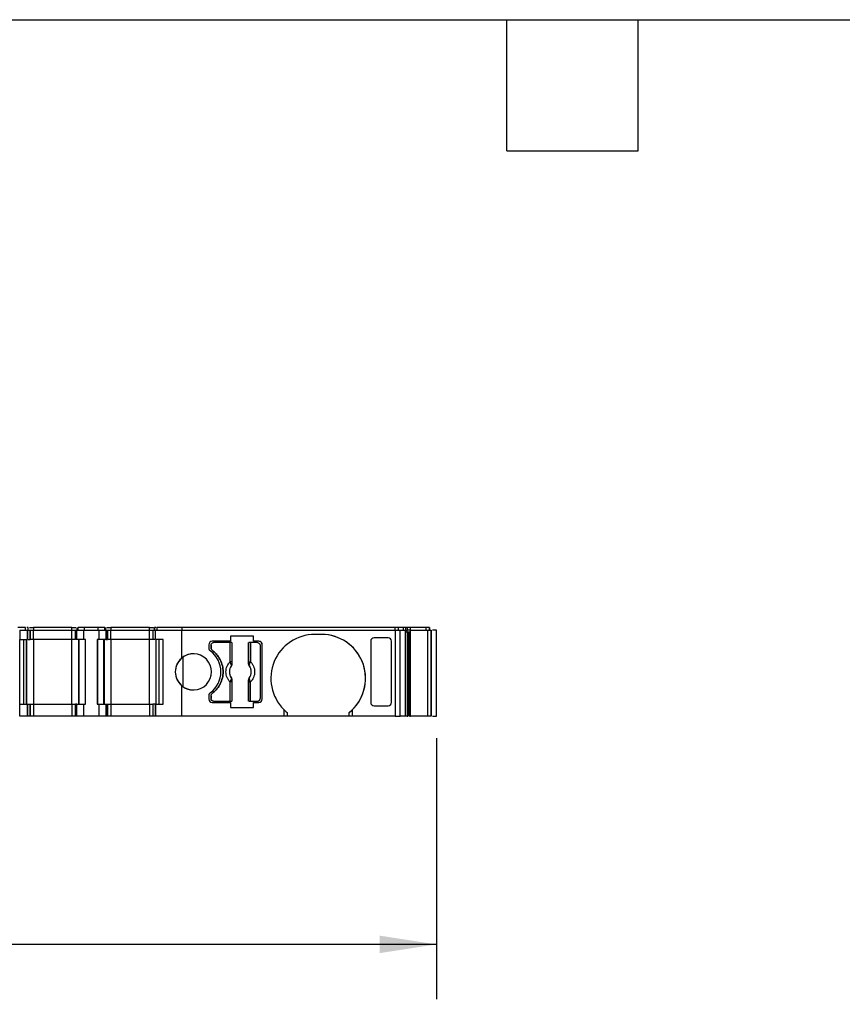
# Model space of a CAD drawing. Header units: millimetres. Extents: x 6 to 273, y 6 to 210.
# Tile 4 of 9: x 108 to 155, y 152 to 210. Entities that reach past the tile are written whole.
import ezdxf

# ---------------------------------------------------------------- set-up
doc = ezdxf.new("R2010")
doc.units = ezdxf.units.MM
doc.linetypes.add('SLD-Solid', pattern=[0])
doc.layers.add('DIMENSIONS', color=140, linetype='SLD-Solid', lineweight=25)
doc.layers.add('TEXT', color=140, linetype='SLD-Solid', lineweight=25)
doc.styles.add('SLDTEXTSTYLE0', font='TXT', dxfattribs={"width": 0.7})
doc.dimstyles.new('SLDDIMSTYLE0', dxfattribs={"dimtxt": 2.158008, "dimasz": 3.302, "dimexe": 0, "dimexo": 0.0625, "dimgap": 0.539502, "dimtad": 0, "dimtih": 1, "dimtoh": 1, "dimrnd": 1e-09, "dimzin": 12, "dimdsep": 46, "dimtxsty": 'SLDTEXTSTYLE0', "dimsah": 1, "dimcen": 0.09, "dimadec": 0, "dimazin": 3, "dimtfac": 1, "dimtofl": 0, "dimtmove": 0, "dimatfit": 3, "dimfxl": 0, "dimfrac": 2, "dimtolj": 1, "dimtzin": 12, "dimarcsym": 0})

# ---------------------------------------------------------------- blocks, each defined once
blk = doc.blocks.new('_D_4')
at = {"layer": 'DIMENSIONS'}
for p, q in [((51.71, 167.837), (51.71, 152.683)), ((131.797, 167.837), (131.797, 152.683)), ((51.71, 155.858), (87.135, 155.858)), ((90.059, 155.858), (89.334, 155.858)), ((89.334, 155.858), (89.334, 152.429)), ((96.472, 155.858), (97.196, 155.858)), ((97.196, 155.858), (97.196, 152.429)), ((131.797, 155.858), (99.396, 155.858)), ((89.334, 152.429), (90.059, 152.429)), ((97.196, 152.429), (96.472, 152.429))]:
    blk.add_line(p, q, dxfattribs=at)
for points in [[(51.71, 155.858), (55.012, 155.35), (55.012, 156.366)], [(131.797, 155.858), (128.495, 156.366), (128.495, 155.35)]]:
    blk.add_solid(points, dxfattribs=at)
at = {"layer": 'DIMENSIONS', "char_height": 2.1167, "attachment_point": 1, "style": 'SLDTEXTSTYLE0'}
for s, insert in [('80.1', (90.059, 159.07)), ('3.15', (90.059, 155.157))]:
    blk.add_mtext(s, dxfattribs=dict(at, insert=insert))

msp = doc.modelspace()

# ---------------------------------------------------------------- linework, layer by layer
for p, q in [((107.932, 174.257), (107.488, 174.257)), ((107.588, 174.107), (107.588, 173.557)), ((107.588, 174.107), (108.032, 174.107)), ((107.932, 174.107), (107.932, 174.257)), ((107.932, 174.107), (107.932, 174.257)), ((108.032, 173.557), (108.032, 174.107)), ((108.032, 174.107), (108.032, 173.557)), ((108.032, 174.107), (108.032, 174.107)), ((108.032, 174.107), (108.188, 174.107)), ((108.088, 174.107), (108.088, 174.257)), ((108.088, 174.107), (108.088, 174.257)), ((108.088, 174.107), (108.088, 174.122)), ((108.188, 173.557), (108.188, 174.107)), ((108.188, 174.107), (108.188, 173.557)), ((108.188, 174.107), (108.188, 174.107)), ((108.188, 173.557), (108.188, 174.107)), ((108.188, 174.107), (108.188, 174.107)), ((108.188, 174.107), (108.388, 174.107)), ((108.388, 174.257), (108.388, 174.107)), ((110.62, 174.257), (108.388, 174.257)), ((108.388, 173.557), (108.388, 174.107)), ((108.388, 174.107), (110.62, 174.107)), ((110.62, 174.107), (110.62, 174.257)), ((110.62, 173.557), (110.62, 174.107)), ((110.62, 174.107), (110.82, 174.107)), ((110.82, 174.107), (110.82, 173.557)), ((110.82, 174.107), (110.908, 174.107)), ((110.82, 173.557), (110.82, 174.107)), ((110.82, 174.107), (110.82, 174.107)), ((110.908, 173.557), (110.908, 174.107)), ((110.908, 174.107), (111.32, 174.107)), ((110.92, 174.107), (110.92, 174.257)), ((110.92, 174.107), (110.92, 174.257)), ((110.979, 174.107), (110.979, 174.257)), ((111.362, 174.257), (110.979, 174.257)), ((111.32, 173.557), (111.32, 174.107)), ((111.32, 174.107), (112.188, 174.107)), ((111.362, 174.107), (111.362, 174.257)), ((112.146, 174.257), (111.362, 174.257)), ((112.146, 174.107), (112.146, 174.257)), ((112.529, 174.257), (112.146, 174.257)), ((112.188, 174.107), (112.188, 173.557)), ((112.188, 174.107), (112.6, 174.107)), ((112.529, 174.107), (112.529, 174.257)), ((112.588, 174.107), (112.588, 174.257)), ((112.588, 174.107), (112.588, 174.257)), ((112.6, 174.107), (112.6, 173.557)), ((112.6, 174.107), (112.688, 174.107)), ((112.688, 173.557), (112.688, 174.107)), ((112.688, 174.107), (112.688, 173.557)), ((112.688, 174.107), (112.688, 174.107)), ((112.688, 174.107), (112.888, 174.107)), ((112.888, 174.257), (112.888, 174.107)), ((115.12, 174.257), (112.888, 174.257)), ((112.888, 173.557), (112.888, 174.107)), ((112.888, 174.107), (115.12, 174.107)), ((115.12, 174.107), (115.12, 174.257)), ((115.12, 173.557), (115.12, 174.107)), ((115.12, 174.107), (115.32, 174.107)), ((115.32, 174.107), (115.32, 173.557)), ((115.32, 174.107), (115.476, 174.107)), ((115.42, 174.107), (115.42, 174.257)), ((115.42, 174.257), (115.42, 174.107)), ((115.476, 173.557), (115.476, 174.107)), ((115.476, 174.107), (116.977, 174.107)), ((115.476, 173.557), (115.476, 174.107)), ((115.476, 174.107), (115.476, 174.107)), ((115.576, 174.107), (115.576, 174.257)), ((117.022, 174.257), (115.576, 174.257)), ((115.576, 174.107), (115.576, 174.257)), ((116.977, 174.107), (116.977, 172.465)), ((116.977, 174.107), (129.396, 174.107)), ((117.022, 174.107), (117.022, 174.257)), ((129.396, 174.257), (117.022, 174.257)), ((125.127, 173.857), (124.727, 173.857)), ((129.396, 174.107), (129.396, 174.257)), ((129.396, 174.107), (129.396, 169.107)), ((129.396, 174.107), (129.686, 174.107)), ((129.589, 174.107), (129.589, 174.257)), ((129.873, 174.257), (129.589, 174.257)), ((129.686, 169.107), (129.686, 174.107)), ((129.686, 174.107), (129.988, 174.107)), ((129.873, 174.107), (129.873, 174.257)), ((129.988, 174.107), (129.988, 169.107)), ((129.988, 174.107), (130.081, 174.107)), ((129.992, 174.257), (129.992, 174.107)), ((130.081, 174.107), (130.081, 174.007)), ((130.226, 174.107), (130.081, 174.107)), ((130.081, 174.007), (130.226, 174.007)), ((130.09, 174.007), (130.09, 169.107)), ((130.107, 174.107), (130.107, 174.257)), ((130.252, 174.257), (130.107, 174.257)), ((130.133, 169.107), (130.133, 174.007)), ((130.204, 169.107), (130.204, 174.007)), ((130.284, 174.107), (130.226, 174.107)), ((130.226, 174.007), (130.226, 169.107)), ((130.294, 174.257), (130.252, 174.257)), ((130.284, 169.107), (130.284, 174.107)), ((130.284, 174.107), (131.28, 174.107)), ((130.294, 174.107), (130.294, 174.257)), ((131.202, 174.257), (130.294, 174.257)), ((131.202, 174.107), (131.202, 174.257)), ((131.391, 174.257), (131.202, 174.257)), ((131.28, 174.107), (131.28, 169.107)), ((131.28, 174.107), (131.487, 174.107)), ((131.391, 174.107), (131.391, 174.257)), ((131.397, 174.107), (131.397, 174.257)), ((131.397, 174.107), (131.397, 174.257)), ((131.397, 174.257), (131.397, 174.107)), ((131.487, 174.107), (131.487, 169.107)), ((131.497, 169.107), (131.497, 174.107)), ((131.497, 174.107), (131.497, 169.107)), ((131.797, 169.107), (131.797, 174.107)), ((107.588, 173.557), (107.588, 173.557)), ((107.588, 169.807), (107.588, 173.557)), ((107.588, 173.557), (108.032, 173.557)), ((107.832, 169.807), (107.832, 173.557)), ((107.832, 169.807), (107.832, 173.557)), ((107.988, 173.557), (107.988, 169.807)), ((107.988, 169.807), (107.988, 173.557)), ((108.032, 173.557), (108.032, 173.557)), ((108.388, 173.557), (108.388, 169.807)), ((110.62, 173.557), (108.388, 173.557)), ((110.62, 169.807), (110.62, 173.557)), ((111.32, 173.557), (110.908, 173.557)), ((111.02, 169.807), (111.02, 173.557)), ((111.02, 173.557), (111.02, 169.807)), ((111.05, 169.807), (111.05, 173.557)), ((111.42, 173.557), (111.32, 173.557)), ((111.403, 169.807), (111.403, 173.557)), ((111.42, 169.807), (111.42, 173.557)), ((112.088, 173.557), (112.088, 169.807)), ((112.188, 173.557), (112.088, 173.557)), ((112.088, 173.557), (112.088, 169.807)), ((112.088, 173.557), (112.088, 173.557)), ((112.105, 173.557), (112.105, 169.807)), ((112.6, 173.557), (112.188, 173.557)), ((112.458, 173.557), (112.458, 169.807)), ((112.488, 173.557), (112.488, 169.807)), ((112.488, 169.807), (112.488, 173.557)), ((112.888, 173.557), (112.888, 169.807)), ((115.12, 173.557), (112.888, 173.557)), ((115.12, 169.807), (115.12, 173.557)), ((115.92, 173.557), (115.476, 173.557)), ((115.476, 173.557), (115.476, 173.557)), ((115.52, 169.807), (115.52, 173.557)), ((115.676, 173.557), (115.676, 169.807)), ((115.676, 173.557), (115.676, 169.807)), ((115.92, 169.807), (115.92, 173.557)), ((118.577, 173.257), (118.577, 173.057)), ((118.702, 173.232), (118.702, 173.082)), ((118.702, 173.082), (118.702, 173.232)), ((119.831, 173.457), (118.777, 173.457)), ((119.811, 173.382), (118.852, 173.382)), ((119.811, 172.269), (119.811, 173.382)), ((121.172, 173.757), (119.831, 173.757)), ((119.831, 173.757), (119.831, 173.457)), ((119.91, 173.382), (119.91, 172.269)), ((119.92, 173.382), (119.92, 172.159)), ((120.885, 172.159), (120.885, 173.382)), ((120.894, 172.269), (120.894, 173.382)), ((120.994, 173.382), (120.994, 172.269)), ((121.402, 173.382), (120.994, 173.382)), ((121.172, 173.457), (121.172, 173.757)), ((121.477, 173.457), (121.172, 173.457)), ((121.552, 173.232), (121.552, 170.132)), ((121.677, 170.107), (121.677, 173.257)), ((121.677, 173.257), (121.677, 173.257)), ((121.677, 170.107), (121.677, 173.257)), ((127.977, 173.457), (127.977, 169.908)), ((128.986, 173.657), (128.177, 173.657)), ((129.186, 169.908), (129.186, 173.457)), ((129.186, 169.908), (129.186, 173.457)), ((117.066, 172.536), (117.066, 170.829)), ((119.91, 172.269), (119.811, 172.269)), ((119.92, 172.159), (119.913, 172.161)), ((120.885, 172.159), (120.892, 172.161)), ((120.894, 172.269), (120.994, 172.269)), ((119.883, 172.045), (119.884, 172.045)), ((120.921, 172.045), (120.922, 172.045)), ((119.811, 169.982), (119.811, 171.096)), ((119.91, 171.096), (119.811, 171.096)), ((119.884, 171.32), (119.883, 171.319)), ((119.91, 171.096), (119.91, 169.982)), ((119.92, 171.206), (119.913, 171.204)), ((119.92, 171.206), (119.92, 169.982)), ((120.885, 169.982), (120.885, 171.206)), ((120.892, 171.204), (120.885, 171.206)), ((120.894, 169.982), (120.894, 171.096)), ((120.894, 171.096), (120.994, 171.096)), ((120.922, 171.319), (120.921, 171.32)), ((120.994, 169.982), (120.994, 171.096)), ((116.977, 170.9), (116.977, 169.107)), ((107.588, 169.107), (107.588, 169.807)), ((107.588, 169.807), (108.032, 169.807)), ((108.032, 169.107), (108.032, 169.807)), ((108.032, 169.807), (108.032, 169.107)), ((108.032, 169.807), (108.032, 169.807)), ((108.032, 169.807), (108.188, 169.807)), ((108.188, 169.107), (108.188, 169.807)), ((108.188, 169.807), (108.188, 169.107)), ((108.188, 169.807), (108.188, 169.807)), ((108.188, 169.807), (108.188, 169.107)), ((108.188, 169.807), (108.388, 169.807)), ((108.188, 169.214), (108.188, 169.807)), ((108.388, 169.807), (108.388, 169.107)), ((108.388, 169.807), (110.62, 169.807)), ((110.62, 169.807), (110.62, 169.107)), ((110.62, 169.807), (110.82, 169.807)), ((110.82, 169.807), (110.82, 169.107)), ((110.908, 169.807), (110.82, 169.807)), ((110.82, 169.107), (110.82, 169.807)), ((110.908, 169.107), (110.908, 169.807)), ((110.908, 169.807), (111.32, 169.807)), ((111.32, 169.107), (111.32, 169.807)), ((111.32, 169.807), (111.42, 169.807)), ((112.088, 169.807), (112.188, 169.807)), ((112.088, 169.807), (112.088, 169.807)), ((112.188, 169.807), (112.188, 169.107)), ((112.188, 169.807), (112.6, 169.807)), ((112.6, 169.807), (112.6, 169.107)), ((112.6, 169.807), (112.688, 169.807)), ((112.688, 169.107), (112.688, 169.807)), ((112.688, 169.807), (112.688, 169.107)), ((112.688, 169.807), (112.688, 169.807)), ((112.688, 169.807), (112.888, 169.807)), ((112.888, 169.807), (112.888, 169.107)), ((112.888, 169.807), (115.12, 169.807)), ((115.12, 169.807), (115.12, 169.107)), ((115.12, 169.807), (115.32, 169.807)), ((115.32, 169.807), (115.32, 169.107)), ((115.476, 169.807), (115.32, 169.807)), ((115.32, 169.807), (115.32, 169.107)), ((115.476, 169.807), (115.476, 169.107)), ((115.476, 169.807), (115.92, 169.807)), ((115.476, 169.107), (115.476, 169.807)), ((115.476, 169.807), (115.476, 169.807)), ((118.577, 170.308), (118.577, 170.107)), ((118.702, 170.282), (118.702, 170.132)), ((118.702, 170.132), (118.702, 170.282)), ((118.777, 169.907), (119.831, 169.907)), ((118.852, 169.982), (119.811, 169.982)), ((119.831, 169.907), (119.831, 169.607)), ((120.994, 169.982), (121.402, 169.982)), ((121.172, 169.607), (121.172, 169.907)), ((121.172, 169.907), (121.477, 169.907)), ((121.677, 170.107), (121.677, 170.107)), ((119.831, 169.607), (121.172, 169.607)), ((122.927, 169.501), (122.927, 169.107)), ((123.127, 169.322), (123.127, 169.107)), ((126.727, 169.107), (126.727, 169.322)), ((126.927, 169.107), (126.927, 169.501)), ((128.177, 169.707), (128.986, 169.707)), ((108.032, 169.107), (107.588, 169.107)), ((108.032, 169.107), (108.032, 169.107)), ((108.188, 169.107), (108.032, 169.107)), ((108.188, 169.107), (108.188, 169.107)), ((108.188, 169.107), (108.188, 169.107)), ((108.388, 169.107), (108.188, 169.107)), ((110.62, 169.107), (108.388, 169.107)), ((110.82, 169.107), (110.62, 169.107)), ((110.908, 169.107), (110.82, 169.107)), ((110.82, 169.107), (110.82, 169.107)), ((111.32, 169.107), (110.908, 169.107)), ((112.188, 169.107), (111.32, 169.107)), ((112.6, 169.107), (112.188, 169.107)), ((112.688, 169.107), (112.6, 169.107)), ((112.688, 169.107), (112.688, 169.107)), ((112.888, 169.107), (112.688, 169.107)), ((115.12, 169.107), (112.888, 169.107)), ((115.32, 169.107), (115.12, 169.107)), ((115.476, 169.107), (115.32, 169.107)), ((116.977, 169.107), (115.476, 169.107)), ((115.476, 169.107), (115.476, 169.107)), ((122.927, 169.107), (116.977, 169.107)), ((123.127, 169.107), (122.927, 169.107)), ((126.727, 169.107), (123.127, 169.107)), ((126.927, 169.107), (126.727, 169.107)), ((129.396, 169.107), (126.927, 169.107)), ((129.396, 169.107), (129.686, 169.107)), ((129.988, 169.107), (129.686, 169.107)), ((130.226, 169.107), (130.284, 169.107)), ((131.28, 169.107), (130.284, 169.107)), ((131.487, 169.107), (131.28, 169.107))]:
    msp.add_line(p, q)
for centre, radius, start, end in [((124.727, 171.307), 2.55, 90, 225.0991), ((125.127, 171.307), 2.55, 314.9009, 90), ((125.127, 171.307), 2.55, 308.8623, 90), ((118.777, 173.257), 0.2, 90, 180), ((121.477, 173.257), 0.2, 0, 90), ((117.677, 171.682), 1.05, 228.1899, 131.8101), ((117.677, 171.682), 1.05, 90, 125.5977), ((118.777, 173.057), 0.2, 180, 233.9681), ((117.777, 171.682), 1.5, 306.0319, 53.9681), ((117.677, 171.682), 1.05, 125.5977, 234.4023), ((117.677, 171.682), 1.05, 131.8101, 228.1899), ((119.849, 172.176), 0.066, 289.9615, 346.8945), ((120.956, 172.176), 0.066, 193.1055, 250.0385), ((120.402, 171.682), 0.634, 145.0833, 214.9167), ((120.402, 171.682), 0.634, 325.0833, 34.9167), ((119.849, 171.189), 0.066, 13.1055, 70.0385), ((120.956, 171.189), 0.066, 109.9615, 166.8945), ((117.677, 171.682), 1.05, 234.4023, 270), ((118.777, 170.308), 0.2, 126.0319, 180), ((118.777, 170.107), 0.2, 180, 270), ((121.477, 170.107), 0.2, 270, 0), ((121.477, 170.107), 0.2, 270, 0), ((124.727, 171.307), 2.55, 225.0991, 231.1377), ((125.127, 171.307), 2.55, 308.8623, 314.9009)]:
    msp.add_arc(centre, radius, start, end)
at = {"extrusion": (9.07186e-08, -5.92817e-15, 1)}
msp.add_ellipse((128.177, 173.457), major_axis=(0, -0.201), ratio=0.996195, start_param=3.141593, end_param=4.712389, dxfattribs=at)
at = {"extrusion": (9.07186e-08, 2.91983e-15, 1)}
msp.add_ellipse((128.986, 173.457), major_axis=(0, -0.201), ratio=0.996195, start_param=1.570797, end_param=3.141593, dxfattribs=at)
at = {"extrusion": (9.07186e-08, 5.92817e-15, 1)}
msp.add_ellipse((128.177, 169.908), major_axis=(0, 0.201), ratio=0.996195, start_param=1.570796, end_param=3.141592, dxfattribs=at)
at = {"extrusion": (9.07186e-08, -2.91983e-15, 1)}
msp.add_ellipse((128.986, 169.908), major_axis=(0, 0.201), ratio=0.996195, start_param=3.141592, end_param=4.712389, dxfattribs=at)
for points, knots in [([(108.088, 174.257), (108.085, 174.257), (108.081, 174.257), (108.048, 174.257), (108.013, 174.257), (107.996, 174.257)], [0, 0, 0, 0, 0.338387, 0.676773, 1, 1, 1, 1]), ([(108.152, 174.257), (108.159, 174.257), (108.187, 174.257), (108.271, 174.257), (108.349, 174.257), (108.388, 174.257)], [0, 0, 0, 0, 0.15391, 0.576955, 1, 1, 1, 1]), ([(110.62, 174.257), (110.659, 174.257), (110.737, 174.257), (110.821, 174.257), (110.849, 174.257), (110.856, 174.257)], [0, 0, 0, 0, 0.4230444, 0.8460888, 1, 1, 1, 1]), ([(112.652, 174.257), (112.659, 174.257), (112.687, 174.257), (112.771, 174.257), (112.849, 174.257), (112.888, 174.257)], [0, 0, 0, 0, 0.15391, 0.576955, 1, 1, 1, 1]), ([(115.12, 174.257), (115.159, 174.257), (115.237, 174.257), (115.321, 174.257), (115.349, 174.257), (115.356, 174.257)], [0, 0, 0, 0, 0.423045, 0.84609, 1, 1, 1, 1]), ([(115.512, 174.257), (115.495, 174.257), (115.46, 174.257), (115.427, 174.257), (115.423, 174.257), (115.42, 174.257)], [0, 0, 0, 0, 0.323181, 0.66159, 1, 1, 1, 1]), ([(129.589, 174.257), (129.578, 174.257), (129.553, 174.257), (129.483, 174.257), (129.44, 174.257), (129.396, 174.257)], [0, 0, 0, 0, 0.5, 0.5, 1, 1, 1, 1]), ([(129.992, 174.257), (129.989, 174.257), (129.983, 174.257), (129.966, 174.257), (129.939, 174.257), (129.9, 174.257), (129.865, 174.257), (129.848, 174.257)], [0, 0, 0, 0, 0.167102, 0.331946, 0.500386, 0.749443, 1, 1, 1, 1]), ([(129.988, 174.007), (129.996, 174.007), (130.023, 174.007), (130.058, 174.007), (130.081, 174.007)], [0, 0, 0, 0, 0.328188, 1, 1, 1, 1]), ([(131.797, 174.107), (131.793, 174.107), (131.784, 174.107), (131.714, 174.107), (131.635, 174.107), (131.579, 174.107), (131.562, 174.107)], [0, 0, 0, 0, 0.290637, 0.581275, 0.871912, 1, 1, 1, 1]), ([(108.077, 173.557), (108.084, 173.557), (108.112, 173.557), (108.148, 173.557), (108.181, 173.557), (108.185, 173.557), (108.188, 173.557)], [0, 0, 0, 0, 0.088871, 0.392581, 0.69629, 1, 1, 1, 1]), ([(108.388, 173.557), (108.362, 173.557), (108.31, 173.557), (108.249, 173.557), (108.228, 173.557), (108.22, 173.557)], [0, 0, 0, 0, 0.383079, 0.766157, 1, 1, 1, 1]), ([(110.788, 173.557), (110.78, 173.557), (110.759, 173.557), (110.698, 173.557), (110.646, 173.557), (110.62, 173.557)], [0, 0, 0, 0, 0.233837, 0.616918, 1, 1, 1, 1]), ([(110.908, 173.557), (110.899, 173.557), (110.882, 173.557), (110.86, 173.557), (110.84, 173.557), (110.824, 173.557), (110.821, 173.557), (110.82, 173.557)], [0, 0, 0, 0, 0.166556, 0.332331, 0.500193, 0.749367, 1, 1, 1, 1]), ([(112.888, 173.557), (112.862, 173.557), (112.81, 173.557), (112.749, 173.557), (112.728, 173.557), (112.72, 173.557)], [0, 0, 0, 0, 0.38308, 0.766161, 1, 1, 1, 1]), ([(115.32, 173.557), (115.32, 173.557), (115.318, 173.557), (115.307, 173.557), (115.288, 173.557), (115.255, 173.557), (115.199, 173.557), (115.147, 173.557), (115.12, 173.557)], [0, 0, 0, 0, 0.1272, 0.249746, 0.3727, 0.501075, 0.749743, 1, 1, 1, 1]), ([(115.44, 173.557), (115.431, 173.557), (115.399, 173.557), (115.36, 173.557), (115.326, 173.557), (115.322, 173.557), (115.32, 173.557)], [0, 0, 0, 0, 0.129252, 0.419501, 0.709751, 1, 1, 1, 1]), ([(118.702, 173.232), (118.702, 173.272), (118.719, 173.311), (118.774, 173.366), (118.813, 173.382), (118.852, 173.382)], [0, 0, 0, 0, 0.5, 0.5, 1, 1, 1, 1]), ([(118.702, 173.232), (118.703, 173.246), (118.705, 173.272), (118.721, 173.308), (118.749, 173.344), (118.793, 173.376), (118.833, 173.38), (118.852, 173.382)], [0, 0, 0, 0, 0.168224, 0.331133, 0.500763, 0.749586, 1, 1, 1, 1]), ([(119.91, 173.382), (119.908, 173.382), (119.897, 173.382), (119.86, 173.382), (119.836, 173.382), (119.811, 173.382)], [0, 0, 0, 0, 0.5, 0.5, 1, 1, 1, 1]), ([(120.994, 173.382), (120.969, 173.382), (120.945, 173.382), (120.908, 173.382), (120.897, 173.382), (120.894, 173.382)], [0, 0, 0, 0, 0.5, 0.5, 1, 1, 1, 1]), ([(121.402, 173.382), (121.442, 173.382), (121.481, 173.366), (121.536, 173.311), (121.552, 173.272), (121.552, 173.232)], [0, 0, 0, 0, 0.5, 0.5, 1, 1, 1, 1]), ([(121.677, 173.257), (121.677, 173.271), (121.676, 173.297), (121.664, 173.334), (121.645, 173.369), (121.612, 173.409), (121.557, 173.449), (121.504, 173.455), (121.477, 173.457)], [0, 0, 0, 0, 0.12725, 0.249812, 0.372751, 0.501086, 0.749808, 1, 1, 1, 1]), ([(118.782, 172.922), (118.771, 172.932), (118.747, 172.953), (118.722, 172.992), (118.705, 173.036), (118.703, 173.067), (118.702, 173.082)], [0, 0, 0, 0, 0.249233, 0.499959, 0.749241, 1, 1, 1, 1]), ([(118.702, 173.082), (118.703, 173.067), (118.705, 173.036), (118.722, 172.992), (118.747, 172.953), (118.771, 172.932), (118.782, 172.922)], [0, 0, 0, 0, 0.249233, 0.499959, 0.749241, 1, 1, 1, 1]), ([(118.782, 170.442), (118.814, 170.467), (118.877, 170.517), (118.964, 170.599), (119.044, 170.688), (119.117, 170.782), (119.182, 170.883), (119.278, 171.058), (119.376, 171.323), (119.416, 171.682), (119.376, 172.042), (119.265, 172.344), (119.121, 172.584), (118.968, 172.77), (118.845, 172.871), (118.782, 172.922)], [0, 0, 0, 0, 0.042112, 0.083729, 0.125101, 0.166484, 0.208132, 0.250294, 0.375098, 0.50009, 0.624895, 0.749887, 0.833557, 0.916248, 1, 1, 1, 1]), ([(118.782, 172.922), (118.814, 172.897), (118.877, 172.848), (118.964, 172.765), (119.044, 172.677), (119.117, 172.583), (119.182, 172.482), (119.278, 172.307), (119.376, 172.042), (119.416, 171.683), (119.376, 171.323), (119.265, 171.02), (119.121, 170.781), (118.968, 170.594), (118.845, 170.493), (118.782, 170.442)], [0, 0, 0, 0, 0.042112, 0.083729, 0.125101, 0.166484, 0.208132, 0.250294, 0.375098, 0.50009, 0.624895, 0.749887, 0.833557, 0.916248, 1, 1, 1, 1]), ([(119.811, 171.096), (119.793, 171.115), (119.757, 171.153), (119.711, 171.215), (119.67, 171.282), (119.623, 171.38), (119.58, 171.513), (119.564, 171.682), (119.58, 171.852), (119.631, 172.009), (119.707, 172.152), (119.776, 172.23), (119.811, 172.269)], [0, 0, 0, 0, 0.06027, 0.120056, 0.179893, 0.240314, 0.370015, 0.500128, 0.629829, 0.759943, 0.879871, 1, 1, 1, 1]), ([(119.872, 172.114), (119.867, 172.123), (119.858, 172.144), (119.842, 172.182), (119.826, 172.225), (119.816, 172.254), (119.811, 172.269)], [0, 0, 0, 0, 0.220475, 0.499075, 0.748119, 1, 1, 1, 1]), ([(119.883, 172.045), (119.884, 172.051), (119.887, 172.06), (119.884, 172.078), (119.879, 172.096), (119.874, 172.108), (119.872, 172.114)], [0, 0, 0, 0, 0.306881, 0.575882, 0.806979, 1, 1, 1, 1]), ([(119.913, 172.161), (119.913, 172.145), (119.912, 172.103), (119.894, 172.067), (119.883, 172.045)], [0, 0, 0, 0, 0.389276, 1, 1, 1, 1]), ([(119.92, 172.159), (119.919, 172.145), (119.918, 172.118), (119.905, 172.079), (119.891, 172.056), (119.884, 172.045)], [0, 0, 0, 0, 0.335719, 0.664281, 1, 1, 1, 1]), ([(119.91, 172.269), (119.911, 172.249), (119.911, 172.21), (119.913, 172.177), (119.913, 172.161)], [0, 0, 0, 0, 0.521485, 1, 1, 1, 1]), ([(120.921, 172.045), (120.914, 172.056), (120.9, 172.079), (120.887, 172.118), (120.886, 172.145), (120.885, 172.159)], [0, 0, 0, 0, 0.3357194, 0.6642806, 1, 1, 1, 1]), ([(120.892, 172.161), (120.892, 172.171), (120.893, 172.192), (120.894, 172.229), (120.894, 172.255), (120.894, 172.269)], [0, 0, 0, 0, 0.317222, 0.645084, 1, 1, 1, 1]), ([(120.922, 172.045), (120.916, 172.057), (120.904, 172.078), (120.895, 172.111), (120.891, 172.138), (120.892, 172.154), (120.892, 172.161)], [0, 0, 0, 0, 0.332097, 0.61117, 0.833934, 1, 1, 1, 1]), ([(120.994, 172.269), (121.012, 172.25), (121.048, 172.212), (121.094, 172.149), (121.135, 172.083), (121.182, 171.985), (121.225, 171.852), (121.241, 171.683), (121.225, 171.513), (121.174, 171.355), (121.098, 171.212), (121.029, 171.135), (120.994, 171.096)], [0, 0, 0, 0, 0.06027, 0.120056, 0.179893, 0.240314, 0.370015, 0.500128, 0.629829, 0.759943, 0.879871, 1, 1, 1, 1]), ([(119.884, 172.045), (119.87, 172.023), (119.842, 171.98), (119.81, 171.91), (119.787, 171.837), (119.773, 171.76), (119.768, 171.676), (119.775, 171.584), (119.798, 171.489), (119.833, 171.4), (119.867, 171.347), (119.884, 171.32)], [0, 0, 0, 0, 0.101069, 0.200103, 0.298615, 0.398141, 0.500173, 0.626627, 0.756016, 0.877292, 1, 1, 1, 1]), ([(120.921, 171.32), (120.935, 171.342), (120.963, 171.385), (120.995, 171.455), (121.018, 171.528), (121.032, 171.604), (121.037, 171.689), (121.03, 171.781), (121.007, 171.875), (120.972, 171.965), (120.938, 172.018), (120.921, 172.045)], [0, 0, 0, 0, 0.101069, 0.200103, 0.298615, 0.398141, 0.500173, 0.626627, 0.756016, 0.877292, 1, 1, 1, 1]), ([(119.883, 171.319), (119.889, 171.308), (119.901, 171.287), (119.91, 171.254), (119.913, 171.227), (119.913, 171.211), (119.913, 171.204)], [0, 0, 0, 0, 0.332097, 0.61117, 0.833934, 1, 1, 1, 1]), ([(119.884, 171.32), (119.891, 171.308), (119.905, 171.286), (119.918, 171.246), (119.919, 171.219), (119.92, 171.206)], [0, 0, 0, 0, 0.3357194, 0.6642806, 1, 1, 1, 1]), ([(119.913, 171.204), (119.913, 171.194), (119.912, 171.173), (119.911, 171.135), (119.911, 171.109), (119.91, 171.096)], [0, 0, 0, 0, 0.317222, 0.645084, 1, 1, 1, 1]), ([(120.885, 171.206), (120.886, 171.219), (120.887, 171.246), (120.9, 171.286), (120.914, 171.308), (120.921, 171.32)], [0, 0, 0, 0, 0.3357194, 0.6642806, 1, 1, 1, 1]), ([(120.892, 171.204), (120.892, 171.22), (120.893, 171.262), (120.911, 171.298), (120.922, 171.319)], [0, 0, 0, 0, 0.389276, 1, 1, 1, 1]), ([(120.894, 171.096), (120.894, 171.116), (120.894, 171.155), (120.892, 171.188), (120.892, 171.204)], [0, 0, 0, 0, 0.521485, 1, 1, 1, 1]), ([(120.922, 171.319), (120.921, 171.314), (120.918, 171.304), (120.921, 171.286), (120.926, 171.269), (120.931, 171.256), (120.933, 171.251)], [0, 0, 0, 0, 0.306881, 0.575882, 0.806979, 1, 1, 1, 1]), ([(118.702, 170.282), (118.703, 170.298), (118.705, 170.329), (118.722, 170.372), (118.747, 170.412), (118.771, 170.432), (118.782, 170.442)], [0, 0, 0, 0, 0.249233, 0.499959, 0.749241, 1, 1, 1, 1]), ([(118.852, 169.982), (118.813, 169.982), (118.774, 169.999), (118.719, 170.054), (118.702, 170.093), (118.702, 170.132)], [0, 0, 0, 0, 0.5, 0.5, 1, 1, 1, 1]), ([(118.852, 169.982), (118.839, 169.983), (118.813, 169.985), (118.776, 170.001), (118.741, 170.029), (118.708, 170.073), (118.704, 170.113), (118.702, 170.132)], [0, 0, 0, 0, 0.168224, 0.331133, 0.500763, 0.749586, 1, 1, 1, 1]), ([(119.811, 169.982), (119.836, 169.982), (119.86, 169.982), (119.897, 169.982), (119.908, 169.982), (119.91, 169.982)], [0, 0, 0, 0, 0.5, 0.5, 1, 1, 1, 1]), ([(120.894, 169.982), (120.897, 169.982), (120.908, 169.982), (120.945, 169.982), (120.969, 169.982), (120.994, 169.982)], [0, 0, 0, 0, 0.5, 0.5, 1, 1, 1, 1]), ([(121.402, 169.982), (121.416, 169.983), (121.442, 169.985), (121.478, 170.001), (121.514, 170.029), (121.547, 170.073), (121.551, 170.113), (121.552, 170.132)], [0, 0, 0, 0, 0.168224, 0.3311335, 0.500763, 0.7495865, 1, 1, 1, 1]), ([(130.09, 169.107), (130.082, 169.107), (130.067, 169.107), (130.029, 169.107), (129.997, 169.107), (129.988, 169.107)], [0, 0, 0, 0, 0.413144, 0.826288, 1, 1, 1, 1]), ([(131.562, 169.107), (131.579, 169.107), (131.635, 169.107), (131.714, 169.107), (131.784, 169.107), (131.793, 169.107), (131.797, 169.107)], [0, 0, 0, 0, 0.128088, 0.418725, 0.709363, 1, 1, 1, 1])]:
    msp.add_open_spline(points, degree=3, knots=knots)
for points in [[(130.107, 174.257), (130.05, 174.257), (130.004, 174.257), (129.992, 174.257)], [(131.397, 174.257), (131.397, 174.257), (131.395, 174.257), (131.391, 174.257)], [(112.6, 173.557), (112.655, 173.557), (112.688, 173.557), (112.688, 173.557)], [(120.922, 172.045), (120.916, 172.061), (120.919, 172.083), (120.933, 172.114)], [(120.933, 172.114), (120.953, 172.156), (120.975, 172.213), (120.994, 172.269)], [(119.872, 171.251), (119.852, 171.209), (119.83, 171.152), (119.811, 171.096)], [(119.883, 171.319), (119.889, 171.304), (119.886, 171.281), (119.872, 171.251)], [(120.994, 171.096), (120.975, 171.152), (120.953, 171.209), (120.933, 171.251)], [(118.702, 170.282), (118.702, 170.344), (118.733, 170.405), (118.782, 170.442)], [(130.09, 169.107), (130.094, 169.107), (130.112, 169.107), (130.133, 169.107)]]:
    msp.add_open_spline(points, degree=3)
at = {"layer": 'TEXT'}
for p, q in [((6.35, 209.55), (273.05, 209.55)), ((135.89, 201.93), (135.89, 209.55)), ((143.51, 201.93), (143.51, 209.55)), ((135.89, 201.93), (143.51, 201.93))]:
    msp.add_line(p, q, dxfattribs=at)

# ---------------------------------------------------------------- dimensions: what is measured, and where the dimension line sits
at = {"layer": 'DIMENSIONS'}
dim = msp.add_linear_dim(base=(131.797, 155.858), p1=(51.71, 169.107), p2=(131.797, 169.107), angle=360, dimstyle='SLDDIMSTYLE0', dxfattribs=at)
dim.commit()
dim.dimension.update_dxf_attribs({"geometry": '_D_4', "text_midpoint": (93.265, 155.858), "dimtype": 160})

doc.saveas('drawing.dxf')
